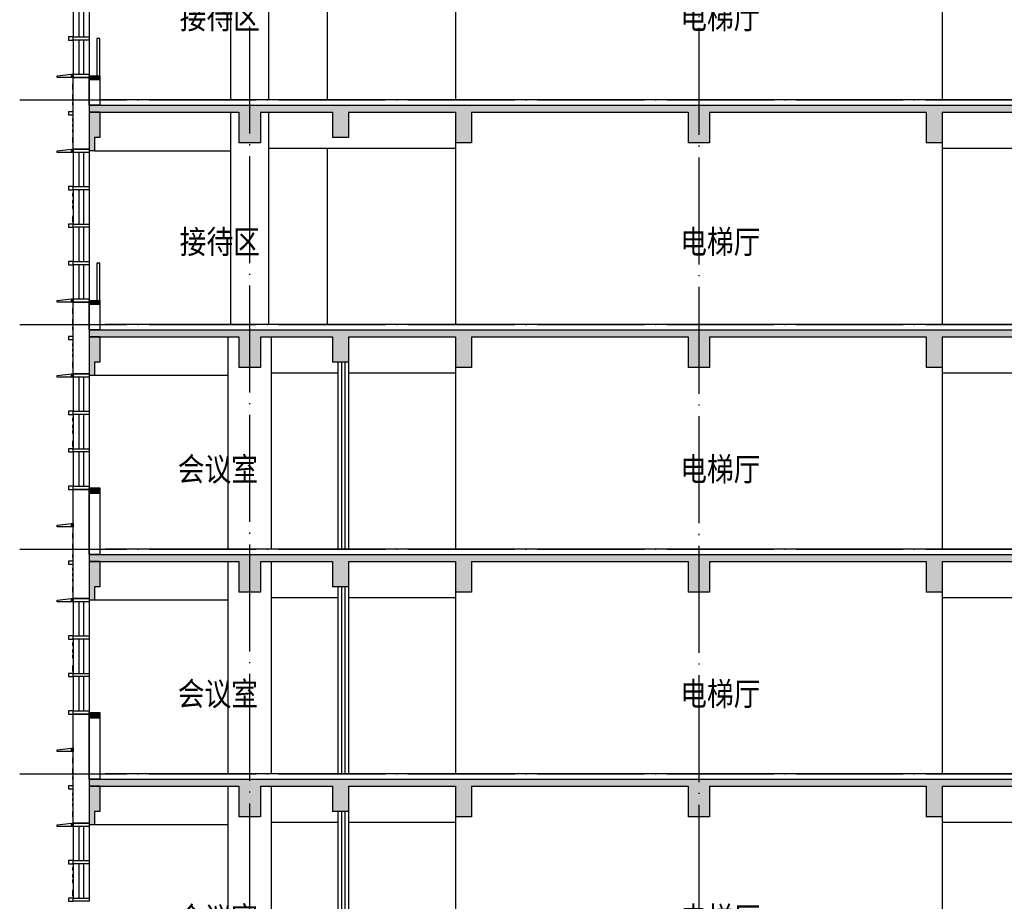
# Model space of a CAD drawing. Header units: millimetres. Extents: x 500457 to 783861, y -293374 to -162131.
# Tile 70 of 116: x 716677 to 735087, y -218631 to -202151. Entities that reach past the tile are written whole.
import ezdxf

# ---------------------------------------------------------------- set-up
doc = ezdxf.new("R2010")
doc.units = ezdxf.units.MM
doc.header["$LTSCALE"] = 1000
doc.linetypes.add('DOTE', pattern=[2.42, 2, -0.2, 0.02, -0.2])
for name, color, linetype in [('A-DOOR-FIRE', 4, 'Continuous'), ('A-SECT-SURF', 6, 'Continuous'), ('A-看线', 115, 'Continuous'), ('DOTE', 1, 'DOTE'), ('E_WINDOW', 4, 'Continuous'), ('EVTR', 2, 'Continuous'), ('LY_MC_section A_A$0$A31----(18)', 140, 'Continuous'), ('PUB_HATCH', 8, 'Continuous'), ('PUB_TEXT', 7, 'Continuous'), ('WALL', 255, 'Continuous'), ('板洞', 6, 'Continuous')]:
    doc.layers.add(name, color=color, linetype=linetype)
doc.styles.add('TSSD_Norm', font='tssdeng.shx', dxfattribs={"bigfont": 'hztxt.shx'})

# ---------------------------------------------------------------- blocks, each defined once
blk = doc.blocks.new('A$C42b86bd6')
at = {"layer": 'LY_MC_section A_A$0$A31----(18)'}
for points in [[(90, 0), (0, 0), (0, -60), (90, -60)], [(90, 0), (390, 0), (390, -60), (90, -60)]]:
    blk.add_lwpolyline(points, close=True, dxfattribs=at)
blk = doc.blocks.new('A$C7aab0e27')
at = {"layer": 'LY_MC_section A_A$0$A31----(18)'}
for points in [[(-30, 0), (-30, -60), (-300, -60), (-300, -30)], [(-30, -60), (-30, 0), (0, 0), (0, -60)]]:
    blk.add_lwpolyline(points, close=True, dxfattribs=at)
blk = doc.blocks.new('A$C37e4a2ef')
at = {"layer": 'LY_MC_section A_A$0$A31----(18)'}
blk.add_lwpolyline([(0, 0), (300, 0), (300, -60), (0, -60)], close=True, dxfattribs=at)
at = {"layer": 'A-DOOR-FIRE'}
blk.add_blockref('A$C7aab0e27', (0, 0), dxfattribs=at)
blk = doc.blocks.new('A$C827e71c0')
at = {"layer": 'LY_MC_section A_A$0$A31----(18)'}
blk.add_lwpolyline([(0, 0), (-90, 0), (-90, -60), (0, -60)], close=True, dxfattribs=at)
blk = doc.blocks.new('A$Cc5afda2b')
at = {"layer": 'PUB_HATCH'}
for points in [[(100, -30), (100, -500), (300, -500), (300, -30)], [(200, -500), (100, -500), (100, -750), (200, -750)], [(100, -2850), (300, -2850), (300, -2950), (100, -2950)]]:
    blk.add_hatch(color=256, dxfattribs=at).paths.add_polyline_path(points)
at = {"layer": 'WALL', "color": 0}
for p, q in [((100, -30), (100, -500)), ((300, -30), (100, -30)), ((300, -30), (300, -500)), ((100, -500), (100, -750)), ((300, -500), (200, -500)), ((200, -500), (200, -750)), ((200, -750), (100, -750))]:
    blk.add_line(p, q, dxfattribs=at)
at = {"layer": 'WALL'}
for points in [[(100, -2850), (300, -2850), (300, -2950), (100, -2950)], [(100, -2950), (300, -2950), (300, -4100), (100, -4100)]]:
    blk.add_lwpolyline(points, close=True, dxfattribs=at)
blk = doc.blocks.new('A$C3da70275')
at = {"layer": 'PUB_HATCH'}
for points in [[(0, -80), (0, -550), (200, -550), (200, -80)], [(100, -550), (0, -550), (0, -800), (100, -800)], [(0, -3600), (200, -3600), (200, -3670), (0, -3670)]]:
    blk.add_hatch(color=256, dxfattribs=at).paths.add_polyline_path(points)
at = {"layer": 'EVTR'}
blk.add_lwpolyline([(200, -3600), (200, -2900), (140, -2900), (140, -3600)], dxfattribs=at)
at = {"layer": 'WALL', "color": 0}
for p, q in [((0, -80), (0, -550)), ((200, -80), (0, -80)), ((200, -80), (200, -550)), ((0, -550), (0, -800)), ((200, -550), (100, -550)), ((100, -550), (100, -800)), ((100, -800), (0, -800))]:
    blk.add_line(p, q, dxfattribs=at)
at = {"layer": 'WALL'}
for points in [[(0, -3600), (200, -3600), (200, -3670), (0, -3670)], [(0, -3670), (200, -3670), (200, -4150), (0, -4150)]]:
    blk.add_lwpolyline(points, close=True, dxfattribs=at)
blk = doc.blocks.new('$EWDLib$00001159')
for p, q in [((0, 0), (0, 1500)), ((84, 0), (84, 1500)), ((156, 0), (156, 1500)), ((240, 0), (240, 1500))]:
    blk.add_line(p, q)
blk = doc.blocks.new('A$Cbfcdd665')
at = {"layer": 'LY_MC_section A_A$0$A31----(18)'}
for points in [[(300, -21250), (600, -21250), (600, -22590), (300, -22590)], [(300, -21370), (290, -21370), (290, -21470), (300, -21470)], [(300, -21570), (290, -21570), (290, -21670), (300, -21670)], [(300, -21720), (290, -21720), (290, -21770), (300, -21770)], [(300, -22020), (290, -22020), (290, -22070), (300, -22070)], [(300, -22120), (290, -22120), (290, -22170), (300, -22170)], [(300, -22220), (290, -22220), (290, -22270), (300, -22270)], [(300, -22370), (290, -22370), (290, -22470), (300, -22470)], [(300, -23420), (290, -23420), (290, -23470), (300, -23470)], [(300, -23550), (290, -23550), (290, -23600), (300, -23600)], [(300, -23650), (290, -23650), (290, -23700), (300, -23700)], [(300, -23850), (290, -23850), (290, -23950), (300, -23950)], [(300, -25570), (290, -25570), (290, -25670), (300, -25670)], [(300, -25450), (600, -25450), (600, -26790), (300, -26790)], [(300, -25770), (290, -25770), (290, -25870), (300, -25870)], [(300, -25920), (290, -25920), (290, -25970), (300, -25970)], [(300, -26220), (290, -26220), (290, -26270), (300, -26270)], [(300, -26320), (290, -26320), (290, -26370), (300, -26370)], [(300, -26420), (290, -26420), (290, -26470), (300, -26470)], [(300, -26570), (290, -26570), (290, -26670), (300, -26670)], [(300, -27620), (290, -27620), (290, -27670), (300, -27670)], [(300, -27750), (290, -27750), (290, -27800), (300, -27800)], [(300, -27850), (290, -27850), (290, -27900), (300, -27900)], [(300, -28050), (290, -28050), (290, -28150), (300, -28150)], [(300, -28950), (600, -28950), (600, -30990), (300, -30990)], [(300, -29770), (290, -29770), (290, -29870), (300, -29870)], [(300, -29770), (290, -29770), (290, -29870), (300, -29870)], [(300, -29970), (290, -29970), (290, -30070), (300, -30070)], [(300, -29970), (290, -29970), (290, -30070), (300, -30070)], [(300, -30170), (290, -30170), (290, -30220), (300, -30220)], [(300, -30420), (290, -30420), (290, -30470), (300, -30470)], [(300, -30520), (290, -30520), (290, -30570), (300, -30570)], [(300, -30620), (290, -30620), (290, -30670), (300, -30670)], [(300, -30770), (290, -30770), (290, -30870), (300, -30870)], [(300, -31820), (290, -31820), (290, -31870), (300, -31870)], [(300, -31950), (290, -31950), (290, -32000), (300, -32000)], [(300, -32050), (290, -32050), (290, -32100), (300, -32100)], [(300, -32250), (290, -32250), (290, -32350), (300, -32350)], [(300, -33150), (600, -33150), (600, -35190), (300, -35190)], [(300, -33970), (290, -33970), (290, -34070), (300, -34070)], [(300, -34170), (290, -34170), (290, -34270), (300, -34270)], [(300, -34320), (290, -34320), (290, -34370), (300, -34370)], [(300, -34620), (290, -34620), (290, -34670), (300, -34670)], [(300, -34720), (290, -34720), (290, -34770), (300, -34770)], [(300, -34820), (290, -34820), (290, -34870), (300, -34870)], [(300, -34970), (290, -34970), (290, -35070), (300, -35070)], [(300, -36020), (290, -36020), (290, -36070), (300, -36070)], [(300, -36150), (290, -36150), (290, -36200), (300, -36200)], [(300, -36250), (290, -36250), (290, -36300), (300, -36300)], [(300, -36450), (290, -36450), (290, -36550), (300, -36550)]]:
    blk.add_lwpolyline(points, close=True, dxfattribs=at)
at = {"layer": 'A-DOOR-FIRE'}
for name, p in [('A$C37e4a2ef', (300, -21190)), ('A$C37e4a2ef', (300, -21190)), ('A$C827e71c0', (300, -21890)), ('A$C37e4a2ef', (300, -22590)), ('A$C42b86bd6', (210, -23290)), ('A$C37e4a2ef', (300, -25390)), ('A$C827e71c0', (300, -26090)), ('A$C37e4a2ef', (300, -26790)), ('A$C42b86bd6', (210, -27490)), ('A$C42b86bd6', (210, -28190)), ('A$C42b86bd6', (210, -28890))]:
    blk.add_blockref(name, p, dxfattribs=at)
at = {"layer": 'LY_MC_section A_A$0$A31----(18)', "xscale": 1.250000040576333, "yscale": 0.4266666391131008, "rotation": 179.9999999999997}
for p in [(600, -19850), (600, -20550), (600, -22650), (600, -23350), (600, -24050), (600, -24750), (600, -26850), (600, -27550), (600, -28250), (600, -31050), (600, -31750), (600, -32450), (600, -35250), (600, -35950)]:
    blk.add_blockref('$EWDLib$00001159', p, dxfattribs=at)
at = {"layer": 'LY_MC_section A_A$0$A31----(18)'}
for name, p in [('A$C42b86bd6', (210, -20490)), ('A$C42b86bd6', (210, -23990)), ('A$C42b86bd6', (210, -24690)), ('A$C7aab0e27', (300, -29590)), ('A$C827e71c0', (300, -30290)), ('A$C37e4a2ef', (300, -30990)), ('A$C42b86bd6', (210, -31690)), ('A$C42b86bd6', (210, -32390)), ('A$C42b86bd6', (210, -33090)), ('A$C7aab0e27', (300, -33790)), ('A$C827e71c0', (300, -34490)), ('A$C37e4a2ef', (300, -35190)), ('A$C42b86bd6', (210, -35890)), ('A$C42b86bd6', (210, -36590))]:
    blk.add_blockref(name, p, dxfattribs=at)
at = {"layer": '板洞'}
for name, p in [('A$C3da70275', (600, -17620)), ('A$C3da70275', (600, -21820)), ('A$Cc5afda2b', (500, -26070)), ('A$Cc5afda2b', (500, -30270)), ('A$Cc5afda2b', (500, -34470))]:
    blk.add_blockref(name, p, dxfattribs=at)
blk = doc.blocks.new('A$Cdcd5011f')
at = {"layer": 'PUB_HATCH'}
for points in [[(0, -230), (2800, -230), (3000, -187), (3000, -100), (0, -100)], [(3000, -187), (3200, -230), (4550, -230), (4700, -187), (4700, -100), (3000, -100)], [(4700, -187), (4850, -230), (6850, -230), (7000, -187), (7000, -100), (4700, -100)], [(7000, -187), (7150, -230), (11200, -230), (11400, -187), (11400, -100), (7000, -100)], [(11400, -187), (11600, -230), (15650, -230), (15800, -187), (15800, -100), (11400, -100)], [(15800, -187), (15950, -230), (17925, -230), (18050, -187), (18050, -100), (15800, -100)], [(18050, -187), (18175, -230), (19600, -230), (19800, -187), (19800, -100), (18050, -100)], [(19800, -187), (20000, -230), (22800, -230), (22800, -100), (19800, -100)], [(3000, -187), (2800, -230), (2800, -800), (3200, -800), (3200, -230)], [(4700, -187), (4550, -230), (4550, -700), (4850, -700), (4850, -230)], [(7000, -187), (6850, -230), (6850, -800), (7150, -800), (7150, -230)], [(11400, -187), (11200, -230), (11200, -800), (11600, -800), (11600, -230)], [(15800, -187), (15650, -230), (15650, -800), (15950, -800), (15950, -230)], [(18050, -187), (17925, -230), (17925, -700), (18175, -700), (18175, -230)], [(19800, -187), (19600, -230), (19600, -800), (20000, -800), (20000, -230)]]:
    blk.add_hatch(color=256, dxfattribs=at).paths.add_polyline_path(points)
at = {"layer": 'A-SECT-SURF'}
blk.add_line((22600, 0), (300, 0), dxfattribs=at)
at = {"layer": 'A-看线'}
for p, q in [((2600, -4200), (2600, -230)), ((3400, -230), (3400, -4200)), ((19400, -4200), (19400, -200)), ((20200, -200), (20200, -4200)), ((4850, -900), (6850, -900)), ((15950, -901), (17950, -901)), ((18150, -901), (19400, -901)), ((2600, -950), (100, -950)), ((22600, -950), (20200, -950))]:
    blk.add_line(p, q, dxfattribs=at)
for points in [[(20200, -600), (22600, -600)], [(3400, -900), (4650, -900)], [(6850, -800), (6850, -4200)], [(15950, -800), (15950, -4200)]]:
    blk.add_lwpolyline(points, dxfattribs=at)
at = {"layer": 'WALL'}
for p, q in [((0, -100), (3000, -100)), ((0, -100), (0, -230)), ((3000, -100), (4700, -100)), ((4700, -100), (7000, -100)), ((7000, -100), (11400, -100)), ((11400, -100), (15800, -100)), ((15800, -100), (18050, -100)), ((18050, -100), (19800, -100)), ((19800, -100), (22800, -100)), ((22800, -100), (22800, -230)), ((0, -230), (2800, -230)), ((2800, -230), (2800, -800)), ((3200, -230), (3200, -800)), ((3200, -230), (4550, -230)), ((4550, -230), (4550, -700)), ((4850, -230), (4850, -700)), ((4850, -230), (6850, -230)), ((6850, -230), (6850, -800)), ((7150, -230), (7150, -800)), ((7150, -230), (11200, -230)), ((11200, -230), (11200, -800)), ((11600, -230), (11600, -800)), ((11600, -230), (15650, -230)), ((15650, -230), (15650, -800)), ((15950, -230), (15950, -800)), ((15950, -230), (17925, -230)), ((17925, -230), (17925, -700)), ((18175, -230), (18175, -700)), ((18175, -230), (19600, -230)), ((19600, -230), (19600, -800)), ((20000, -230), (20000, -800)), ((20000, -230), (22800, -230)), ((4850, -700), (4550, -700)), ((18175, -700), (17925, -700)), ((17950, -4300), (17950, -700)), ((17950, -700), (18150, -700)), ((18150, -4300), (18150, -700)), ((3200, -800), (2800, -800)), ((7150, -800), (6850, -800)), ((11600, -800), (11200, -800)), ((15950, -800), (15650, -800)), ((20000, -800), (19600, -800)), ((17950, -4300), (18150, -4300))]:
    blk.add_line(p, q, dxfattribs=at)
blk.add_lwpolyline([(18150, -4200), (17950, -4200)], dxfattribs=at)
at = {"layer": 'E_WINDOW', "rotation": 179.9999999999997}
for p, xscale, yscale in [((4850, -700), 0.833333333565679, 2.333333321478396), ((18150, -700), 0.8333333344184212, 2.333333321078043)]:
    blk.add_blockref('$EWDLib$00001159', p, dxfattribs=dict(at, xscale=xscale, yscale=yscale))
at = {"layer": 'PUB_TEXT', "style": 'TSSD_Norm'}
for s, p in [('会议室 ', (1656, -2970)), ('电梯厅', (11050, -2970)), ('会议室 ', (19391, -2970))]:
    blk.add_text(s, height=500, dxfattribs=at).set_placement(p)
blk = doc.blocks.new('A$Cee851c36')
at = {"layer": 'PUB_HATCH'}
for points in [[(-200, -230), (2600, -230), (2800, -187), (2800, -100), (-200, -100)], [(2800, -187), (3000, -230), (4350, -230), (4500, -187), (4500, -100), (2800, -100)], [(4500, -187), (4650, -230), (6650, -230), (6800, -187), (6800, -100), (4500, -100)], [(6800, -187), (6950, -230), (11000, -230), (11200, -187), (11200, -100), (6800, -100)], [(11200, -187), (11400, -230), (15450, -230), (15600, -187), (15600, -100), (11200, -100)], [(15600, -187), (15750, -230), (18125, -230), (18292, -187), (18375, -100), (15600, -100)], [(18292, -187), (18375, -230), (19400, -230), (19600, -187), (19600, -100), (18375, -100)], [(19600, -187), (19800, -230), (22600, -230), (22600, -100), (19600, -100)], [(2800, -187), (2600, -230), (2600, -800), (3000, -800), (3000, -230)], [(4500, -187), (4350, -230), (4350, -700), (4650, -700), (4650, -230)], [(6800, -187), (6650, -230), (6650, -800), (6950, -800), (6950, -230)], [(11200, -187), (11000, -230), (11000, -800), (11400, -800), (11400, -230)], [(15600, -187), (15450, -230), (15450, -800), (15750, -800), (15750, -230)], [(18292, -187), (18125, -230), (18125, -700), (18375, -700), (18375, -230)], [(19600, -187), (19400, -230), (19400, -800), (19800, -800), (19800, -230)]]:
    blk.add_hatch(color=256, dxfattribs=at).paths.add_polyline_path(points)
at = {"layer": 'A-SECT-SURF'}
blk.add_line((22400, 0), (0, 0), dxfattribs=at)
at = {"layer": 'A-看线'}
for p, q in [((2450, -4200), (2450, -230)), ((3150, -230), (3150, -4200)), ((19250, -4200), (19250, -230)), ((19950, -230), (19950, -4200)), ((15750, -900), (19250, -900))]:
    blk.add_line(p, q, dxfattribs=at)
for points in [[(3150, -900), (6650, -900)], [(4250, -900), (4250, -4200)], [(6650, -750), (6650, -4200)], [(15750, -750), (15750, -4200)], [(18150, -900), (18150, -4200)], [(-100, -950), (2450, -950)], [(19950, -950), (22500, -950)]]:
    blk.add_lwpolyline(points, dxfattribs=at)
at = {"layer": 'WALL'}
for p, q in [((-200, -100), (2800, -100)), ((-200, -100), (-200, -230)), ((2800, -100), (4500, -100)), ((4500, -100), (6800, -100)), ((6800, -100), (11200, -100)), ((11200, -100), (15600, -100)), ((15600, -100), (18375, -100)), ((18375, -100), (19600, -100)), ((19600, -100), (22600, -100)), ((22600, -100), (22600, -230)), ((-200, -230), (2600, -230)), ((2600, -230), (2600, -800)), ((3000, -230), (3000, -800)), ((3000, -230), (4350, -230)), ((4350, -230), (4350, -700)), ((4650, -230), (4650, -700)), ((4650, -230), (6650, -230)), ((6650, -230), (6650, -800)), ((6950, -230), (6950, -800)), ((6950, -230), (11000, -230)), ((11000, -230), (11000, -800)), ((11400, -230), (11400, -800)), ((11400, -230), (15450, -230)), ((15450, -230), (15450, -800)), ((15750, -230), (15750, -800)), ((15750, -230), (18125, -230)), ((18125, -230), (18125, -700)), ((18375, -230), (18375, -700)), ((18375, -230), (19400, -230)), ((19400, -230), (19400, -800)), ((19800, -230), (19800, -800)), ((19800, -230), (22600, -230)), ((4650, -700), (4350, -700)), ((18375, -700), (18125, -700)), ((3000, -800), (2600, -800)), ((6950, -800), (6650, -800)), ((11400, -800), (11000, -800)), ((15750, -800), (15450, -800)), ((19800, -800), (19400, -800))]:
    blk.add_line(p, q, dxfattribs=at)
at = {"layer": 'PUB_TEXT', "style": 'TSSD_Norm'}
for s, p in [('接待区', (1492, -2920)), ('电梯厅', (10850, -2920)), ('接待区', (19250, -2920))]:
    blk.add_text(s, height=500, dxfattribs=at).set_placement(p)

msp = doc.modelspace()

# ---------------------------------------------------------------- linework, layer by layer
at = {"layer": 'A-SECT-SURF'}
msp.add_line((740577.1, -207850.7), (718277.1, -207850.7), dxfattribs=at)
at = {"layer": 'DOTE'}
for p, q in [((720977.1, -180499.6), (720977.1, -239302.1)), ((729377.1, -180524.6), (729377.1, -239302.1)), ((716677.1, -203650.7), (745065.3, -203650.7)), ((716677.1, -207850.7), (745065.3, -207850.7)), ((716677.1, -212050.7), (745065.3, -212050.7)), ((716677.1, -216250.7), (745065.3, -216250.7))]:
    msp.add_line(p, q, dxfattribs=at)

# ---------------------------------------------------------------- block references
at = {"layer": 'LY_MC_section A_A$0$A31----(18)'}
msp.add_blockref('A$Cbfcdd665', (717377.1, -181980.7), dxfattribs=at)
at = {"layer": 'PUB_TEXT'}
for p in [(717977.1, -207850.7), (717977.1, -212050.7), (717977.1, -216250.7)]:
    msp.add_blockref('A$Cdcd5011f', p, dxfattribs=at)
at = {"layer": 'WALL', "color": 0}
for p in [(718177.1, -199450.7), (718177.1, -203650.7)]:
    msp.add_blockref('A$Cee851c36', p, dxfattribs=at)

doc.saveas('drawing.dxf')
